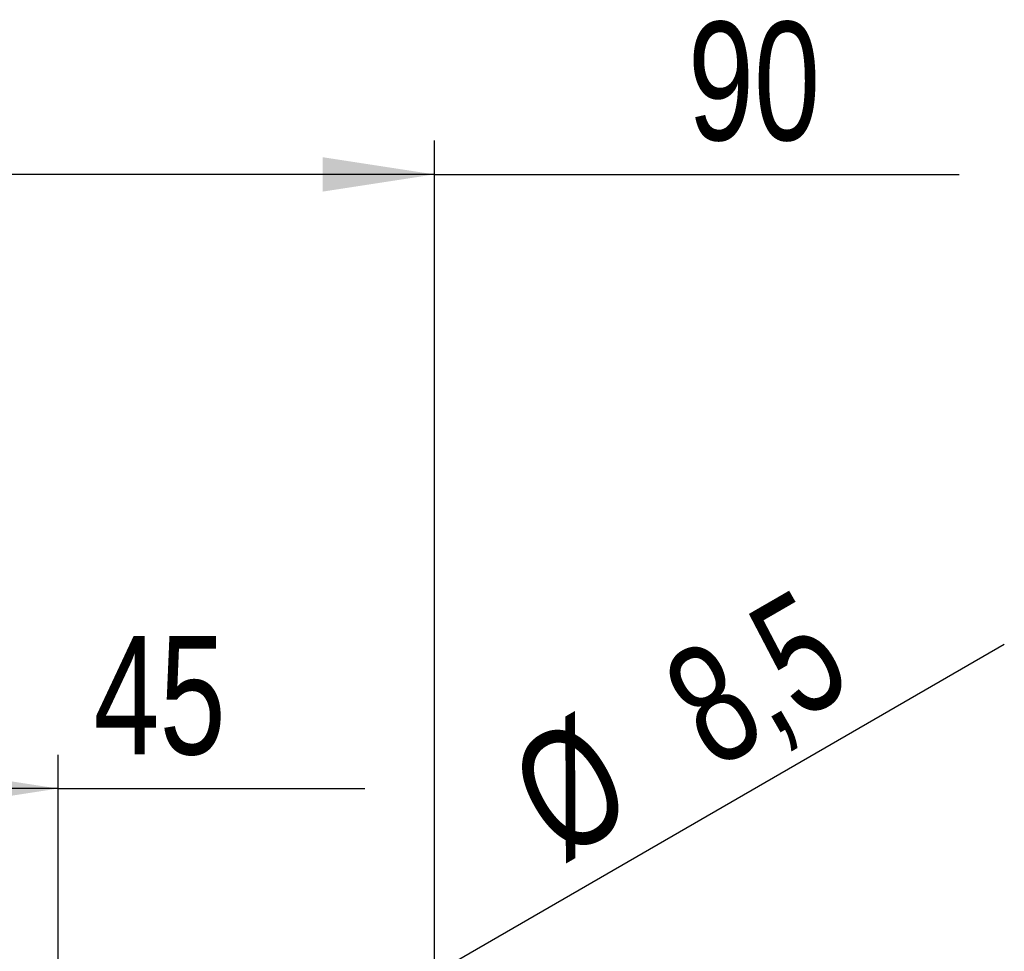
# Model space of a CAD drawing. Extents: x 56 to 806, y 64 to 579.
# Tile 8 of 9: x 455 to 513, y 438 to 493. Entities that reach past the tile are written whole.
import ezdxf

# ---------------------------------------------------------------- set-up
doc = ezdxf.new("R2010")
doc.units = 0
doc.header["$LTSCALE"] = 2
doc.layers.get('0').update_dxf_attribs({"linetype": 'CONTINUOUS'})
doc.styles.add('SLDTEXTSTYLE0', font='TXT', dxfattribs={"width": 0.75})
doc.dimstyles.new('SLDDIMSTYLE2', dxfattribs={"dimtxt": 7, "dimasz": 6.604, "dimexe": 0, "dimexo": 0.0625, "dimgap": 1.75, "dimtad": 1, "dimdec": 0, "dimrnd": 1e-09, "dimzin": 12, "dimtxsty": 'SLDTEXTSTYLE0', "dimsah": 1, "dimcen": 0.09, "dimazin": 3, "dimtfac": 1, "dimtofl": 0, "dimtmove": 0, "dimatfit": 3, "dimtolj": 1, "dimtzin": 12})
doc.dimstyles.new('SLDDIMSTYLE3', dxfattribs={"dimtxt": 7, "dimasz": 6.604, "dimexe": 0, "dimexo": 0.0625, "dimgap": 1.75, "dimtad": 1, "dimdec": 3, "dimrnd": 1e-09, "dimzin": 12, "dimtxsty": 'SLDTEXTSTYLE0', "dimsah": 1, "dimcen": 0.09, "dimazin": 3, "dimtfac": 1, "dimtdec": 3, "dimtofl": 0, "dimtmove": 0, "dimatfit": 3, "dimtolj": 1, "dimtzin": 12})
doc.dimstyles.new('SLDDIMSTYLE4', dxfattribs={"dimtxt": 7, "dimasz": 6.604, "dimexe": 0, "dimexo": 0.0625, "dimgap": 1.75, "dimtad": 1, "dimdec": 3, "dimrnd": 1e-09, "dimzin": 12, "dimtxsty": 'SLDTEXTSTYLE0', "dimblk1": 'NONE', "dimsah": 1, "dimcen": 0, "dimazin": 3, "dimtfac": 1, "dimtdec": 3, "dimtmove": 0, "dimatfit": 3, "dimtolj": 1, "dimtzin": 12})

# ---------------------------------------------------------------- blocks, each defined once
blk = doc.blocks.new('_D_5')
at = {"color": 179, "linetype": 'CONTINUOUS'}
for p, q in [((389.952, 437.574), (389.952, 486.157)), ((479.452, 437.574), (479.452, 486.157)), ((479.452, 484.157), (389.952, 484.157)), ((479.452, 484.157), (510.467, 484.157))]:
    blk.add_line(p, q, dxfattribs=at)
for points in [[(389.952, 484.157), (396.556, 483.141), (396.556, 485.173)], [(479.452, 484.157), (472.848, 485.173), (472.848, 483.141)]]:
    blk.add_solid(points, dxfattribs=at)
at = {"color": 179, "linetype": 'CONTINUOUS', "insert": (494.436, 493.18, -40.03), "char_height": 7, "attachment_point": 1, "style": 'SLDTEXTSTYLE0'}
blk.add_mtext('90', dxfattribs=at)
blk = doc.blocks.new('_D_6')
at = {"color": 179, "linetype": 'CONTINUOUS'}
for p, q in [((412.202, 426.074), (412.202, 449.847)), ((457.202, 426.074), (457.202, 449.847)), ((457.202, 447.847), (412.202, 447.847)), ((457.202, 447.847), (475.33, 447.847))]:
    blk.add_line(p, q, dxfattribs=at)
for points in [[(412.202, 447.847), (418.806, 446.831), (418.806, 448.863)], [(457.202, 447.847), (450.598, 448.863), (450.598, 446.831)]]:
    blk.add_solid(points, dxfattribs=at)
at = {"color": 179, "linetype": 'CONTINUOUS', "insert": (459.298, 456.871, -40.03), "char_height": 7, "attachment_point": 1, "style": 'SLDTEXTSTYLE0'}
blk.add_mtext('45', dxfattribs=at)
blk = doc.blocks.new('_D_8')
at = {"color": 179, "linetype": 'CONTINUOUS'}
for q in [(513.133, 456.39), (453.522, 421.948)]:
    blk.add_line((460.881, 426.2), q, dxfattribs=at)
blk.add_solid([(460.881, 426.2), (467.108, 428.624), (466.091, 430.384)], dxfattribs=at)
at = {"color": 179, "linetype": 'CONTINUOUS', "char_height": 7, "attachment_point": 1, "rotation": 30.018, "style": 'SLDTEXTSTYLE0'}
for s, insert in [('8,5', (492.462, 454.951, -40.03)), ('%%c', (483.375, 449.577, -40.03))]:
    blk.add_mtext(s, dxfattribs=dict(at, insert=insert))
blk = doc.blocks.new('_NONE')

msp = doc.modelspace()

# ---------------------------------------------------------------- dimensions: what is measured, and where the dimension line sits
at = {"color": 179, "linetype": 'CONTINUOUS'}
for base, p1, p2, dimstyle, picture, middle in [((389.9515151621, 484.1568883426), (479.4515151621, 435.573885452), (389.9515151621, 435.573885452), 'SLDDIMSTYLE2', '_D_5', (502.4515151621, 484.1568883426)), ((412.201515, 447.847026), (457.201515, 424.073885), (412.201515, 424.073885), 'SLDDIMSTYLE3', '_D_6', (467.313958, 447.847026))]:
    dim = msp.add_linear_dim(base=base, p1=p1, p2=p2, dimstyle=dimstyle, dxfattribs=at)
    dim.commit()
    dim.dimension.update_dxf_attribs({"geometry": picture, "text_midpoint": middle, "dimtype": 160})
dim = msp.add_diameter_dim_2p(p1=(453.521575, 421.947729), p2=(460.881455, 426.200042), dimstyle='SLDDIMSTYLE4', dxfattribs=at)
dim.commit()
dim.dimension.update_dxf_attribs({"geometry": '_D_8', "text_midpoint": (500.770764, 449.246865), "dimtype": 163})

doc.saveas('drawing.dxf')
